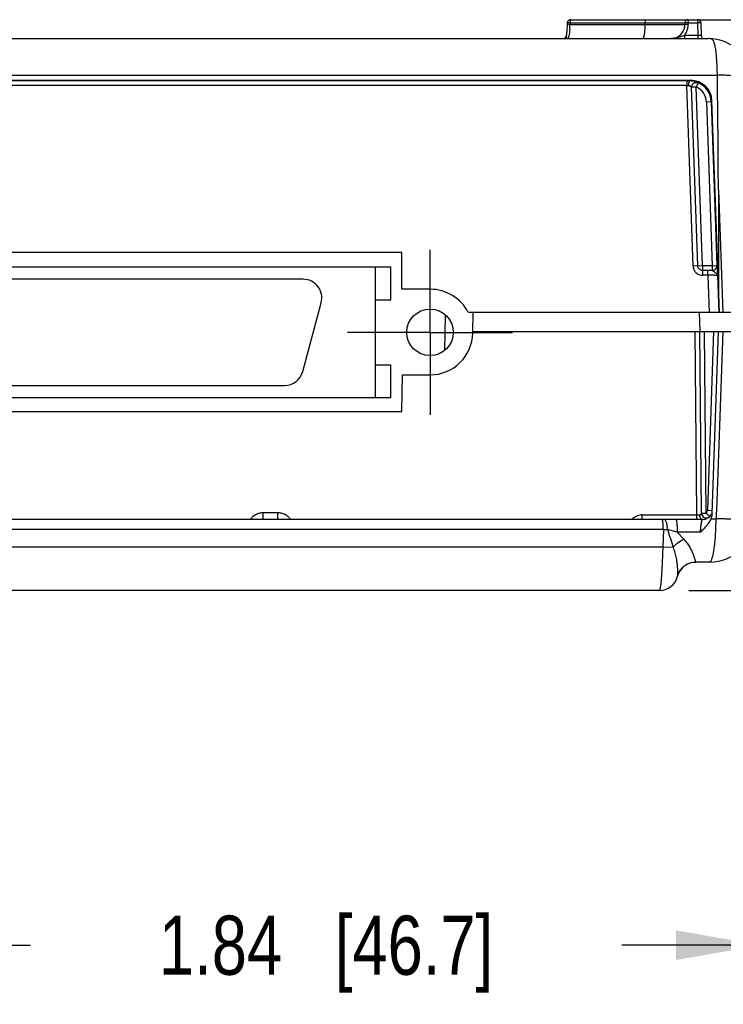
# Model space of a CAD drawing. Header units: inches. Extents: x 0 to 34, y 0 to 22.
# Tile 30 of 62: x 20.4 to 21.8, y 16.5 to 18.6. Entities that reach past the tile are written whole.
import ezdxf

# ---------------------------------------------------------------- set-up
doc = ezdxf.new("R2010")
doc.units = ezdxf.units.IN
doc.header["$LTSCALE"] = 1.87
doc.header["$MEASUREMENT"] = 0
doc.linetypes.add('CENTER', pattern=[0.6, 0.375, -0.075, 0.075, -0.075])
doc.layers.get('0').update_dxf_attribs({"linetype": 'CONTINUOUS'})
for name, color, linetype in [('02___PRT_ALL_AXES', 7, 'CONTINUOUS'), ('DEFAULT_1', 7, 'CENTER'), ('DIMENSIONS', 7, 'CONTINUOUS')]:
    doc.layers.add(name, color=color, linetype=linetype)
doc.styles.get("Standard").update_dxf_attribs({"font": 'txt', "width": 0.8})
doc.dimstyles.new('DIMSTYLE_1', dxfattribs={"dimtxt": 0.125, "dimasz": 0.18, "dimexe": 0.125, "dimexo": 0.0625, "dimgap": 0.0625, "dimtad": 0, "dimtih": 1, "dimtoh": 1, "dimzin": 4, "dimdsep": 46, "dimtxsty": 'STANDARD', "dimblk": '_FILLED', "dimblk1": '_FILLED', "dimblk2": '_FILLED', "dimcen": 0.09, "dimadec": 0, "dimazin": 0, "dimtp": 0.001, "dimtm": 0.001, "dimtfac": 1, "dimtofl": 0, "dimtmove": 0, "dimatfit": 3, "dimldrblk": '_FILLED', "dimfxl": 1, "dimtolj": 1, "dimtzin": 4, "dimarcsym": 0})

# ---------------------------------------------------------------- blocks, each defined once
blk = doc.blocks.new('_FILLED')
at = {"color": 0, "linetype": 'BYBLOCK'}
blk.add_solid([(0, 0), (-1, 0.174), (-1, -0.174)], dxfattribs=at)
blk = doc.blocks.new('*D20')
at = {"layer": 'DIMENSIONS', "color": 2, "linetype": 'CONTINUOUS'}
for p, q in [((21.7369, 18.5841), (22.793, 18.5841)), ((22.668, 18.5841), (22.668, 18.1056)), ((22.668, 17.3771), (22.668, 17.8556)), ((21.7655, 17.3771), (22.793, 17.3771))]:
    blk.add_line(p, q, dxfattribs=at)
at = {"layer": 'DIMENSIONS', "color": 2, "linetype": 'CONTINUOUS', "xscale": 0.18, "yscale": 0.18, "zscale": 0.18}
for p, rotation in [((22.668, 18.5841), 90), ((22.668, 17.3771), 270)]:
    blk.add_blockref('_FILLED', p, dxfattribs=dict(at, rotation=rotation))
at = {"layer": 'DIMENSIONS', "color": 2, "linetype": 'CONTINUOUS', "insert": (22.668, 18.0431), "char_height": 0.125, "width": 1.325, "attachment_point": 2, "line_spacing_factor": 0.9}
blk.add_mtext('(1.21{\\Ftxt.shx;\\W1.000000;\\H0.125000; }[30.7])', dxfattribs=at)
blk = doc.blocks.new('*D24')
at = {"layer": 'DIMENSIONS', "color": 2, "linetype": 'CONTINUOUS'}
for p, q in [((21.9187, 17.8826), (21.9187, 16.5021)), ((20.0787, 17.7483), (20.0787, 16.5021)), ((20.0787, 16.6271), (20.3737, 16.6271)), ((21.9187, 16.6271), (21.6237, 16.6271))]:
    blk.add_line(p, q, dxfattribs=at)
at = {"layer": 'DIMENSIONS', "color": 2, "linetype": 'CONTINUOUS', "xscale": 0.18, "yscale": 0.18, "zscale": 0.18, "rotation": 180}
blk.add_blockref('_FILLED', (20.0787, 16.6271), dxfattribs=at)
at = {"layer": 'DIMENSIONS', "color": 2, "linetype": 'CONTINUOUS', "xscale": 0.18, "yscale": 0.18, "zscale": 0.18}
blk.add_blockref('_FILLED', (21.9187, 16.6271), dxfattribs=at)
at = {"layer": 'DIMENSIONS', "color": 2, "linetype": 'CONTINUOUS', "insert": (20.9987, 16.6896), "char_height": 0.125, "width": 1.125, "attachment_point": 2, "line_spacing_factor": 0.9}
blk.add_mtext('1.84{\\Ftxt.shx;\\W1.000000;\\H0.125000; }[46.7]', dxfattribs=at)

msp = doc.modelspace()

# ---------------------------------------------------------------- linework, layer by layer
at = {"color": 7, "linetype": 'CONTINUOUS'}
for p, q in [((21.5142, 18.5736), (21.5083, 18.5736)), ((21.5094, 18.5773), (21.5084, 18.5772)), ((21.5143, 18.5772), (21.5094, 18.5773)), ((21.5143, 18.5772), (21.5142, 18.5736)), ((21.5142, 18.5736), (21.7573, 18.5736)), ((21.5143, 18.5772), (21.7573, 18.5772)), ((21.5154, 18.5841), (21.7638, 18.5841)), ((21.6732, 18.5736), (21.6732, 18.5772)), ((21.7573, 18.5772), (21.7573, 18.5736)), ((21.7574, 18.5772), (21.7573, 18.5772)), ((21.7574, 18.5736), (21.7573, 18.5736)), ((21.7643, 18.5772), (21.7574, 18.5772)), ((21.7643, 18.5736), (21.7574, 18.5736)), ((21.7643, 18.5841), (21.7842, 18.5841)), ((21.7643, 18.5841), (21.7643, 18.5772)), ((21.7643, 18.5772), (21.7842, 18.5772)), ((21.7643, 18.5772), (21.7643, 18.5736)), ((21.7842, 18.5841), (21.7842, 18.5772)), ((21.7842, 18.5772), (21.7846, 18.551)), ((21.7912, 18.5772), (21.7842, 18.5772)), ((21.7912, 18.5772), (21.7916, 18.551)), ((21.508, 18.5663), (21.5079, 18.5636)), ((21.5082, 18.5691), (21.508, 18.5663)), ((21.7561, 18.551), (21.7476, 18.548)), ((21.7846, 18.551), (21.7561, 18.551)), ((21.7561, 18.551), (21.7561, 18.5441)), ((21.7846, 18.551), (21.7846, 18.5442)), ((21.7916, 18.551), (21.7846, 18.551)), ((18.3514, 18.5441), (21.8061, 18.5441)), ((21.7611, 18.4546), (20.2865, 18.4546)), ((20.2886, 18.4669), (21.8259, 18.4669)), ((20.2886, 18.456), (21.7694, 18.456)), ((21.7611, 18.4546), (21.7611, 18.4446)), ((21.768, 18.4546), (21.7694, 18.456)), ((21.7851, 18.4508), (21.7812, 18.4415)), ((21.7826, 18.4514), (21.7851, 18.4508)), ((21.7611, 18.4446), (20.2862, 18.4446)), ((21.7744, 18.0632), (21.7611, 18.4446)), ((21.7812, 18.4415), (21.7712, 18.4412)), ((21.7844, 18.0636), (21.7712, 18.4412)), ((21.7944, 18.0639), (21.7812, 18.4415)), ((21.8027, 18.4105), (21.8127, 18.4108)), ((21.8027, 18.4105), (21.8148, 18.0639)), ((21.8127, 18.4109), (21.8144, 18.4126)), ((21.8127, 18.4109), (21.8248, 18.0643)), ((21.8303, 17.9651), (21.8144, 18.4126)), ((21.828, 18.224), (21.8286, 18.0131)), ((21.828, 18.224), (21.8371, 17.9651)), ((21.1358, 18.0608), (19.0216, 18.0608)), ((21.1023, 18.0608), (21.1023, 17.7852)), ((21.1358, 17.9919), (21.1358, 18.0608)), ((21.7944, 18.0639), (21.7744, 18.0632)), ((21.8148, 18.0639), (21.7944, 18.0639)), ((21.7944, 18.0639), (21.7944, 18.0439)), ((21.8148, 18.0539), (21.7944, 18.0539)), ((21.806, 18.0439), (21.806, 18.0539)), ((21.8148, 18.0639), (21.8248, 18.0643)), ((21.8148, 18.0639), (21.8148, 18.0539)), ((21.8148, 18.0539), (21.8148, 18.0539)), ((21.8248, 18.0643), (21.8248, 18.0642)), ((20.9503, 18.0352), (19.207, 18.0352)), ((21.806, 18.0439), (21.7944, 18.0439)), ((21.806, 18.0439), (21.8087, 17.9651)), ((21.826, 18.0431), (21.8287, 17.9651)), ((21.1023, 17.9919), (21.1358, 17.9919)), ((20.9493, 17.84), (20.9884, 17.9857)), ((21.918, 17.9651), (21.2995, 17.9651)), ((21.3087, 17.9215), (21.3095, 17.9651)), ((21.7873, 17.9651), (21.7887, 17.9251)), ((21.3088, 17.9251), (21.918, 17.9251)), ((21.7823, 17.537), (21.7789, 17.9251)), ((21.7923, 17.5403), (21.7889, 17.9251)), ((21.8023, 17.5403), (21.7989, 17.9251)), ((21.818, 17.9251), (21.8048, 17.5467)), ((21.8146, 17.54), (21.828, 17.9251)), ((21.8371, 17.9251), (21.8238, 17.5461)), ((21.1023, 17.8541), (21.1358, 17.8541)), ((21.1358, 17.7852), (21.1358, 17.8541)), ((21.1587, 17.7556), (21.1601, 17.8331)), ((21.1601, 17.8331), (21.2187, 17.8331)), ((19.2461, 17.8108), (20.9113, 17.8108)), ((19.0216, 17.7852), (21.1358, 17.7852)), ((18.9987, 17.7556), (21.1587, 17.7556)), ((20.8656, 17.542), (20.8969, 17.542)), ((20.8656, 17.5271), (20.8656, 17.542)), ((20.8969, 17.5271), (20.8969, 17.542)), ((21.667, 17.537), (21.7823, 17.537)), ((21.667, 17.5271), (21.667, 17.537)), ((21.7823, 17.5271), (21.7823, 17.537)), ((21.7923, 17.5403), (21.8023, 17.5403)), ((21.806, 17.537), (21.8035, 17.5392)), ((21.8048, 17.5467), (21.8147, 17.5464)), ((21.8236, 17.5397), (21.8232, 17.5288)), ((21.8238, 17.5461), (21.8236, 17.5397)), ((21.7948, 17.5271), (18.3627, 17.5271)), ((21.7094, 17.5268), (21.7089, 17.5271)), ((21.8121, 17.5288), (21.8232, 17.5288)), ((21.7117, 17.5064), (18.4458, 17.5064)), ((21.7117, 17.5064), (21.7104, 17.4688)), ((21.7412, 17.5004), (21.7203, 17.5063)), ((21.7903, 17.5004), (21.7412, 17.5004)), ((21.7412, 17.5004), (21.7549, 17.4859)), ((21.7104, 17.4688), (18.4471, 17.4688)), ((21.7323, 17.4683), (21.7104, 17.4688)), ((21.7802, 17.4373), (21.7805, 17.4371)), ((21.8093, 17.4371), (21.7805, 17.4371)), ((21.703, 17.3771), (18.4545, 17.3771))]:
    msp.add_line(p, q, dxfattribs=at)
for points in [[(21.5084, 18.5772), (21.5082, 18.572), (21.5082, 18.5691)], [(21.507, 18.5539), (21.5068, 18.5518), (21.5065, 18.55)], [(21.5079, 18.5636), (21.5077, 18.561), (21.5075, 18.5585), (21.5073, 18.5561), (21.507, 18.5539)]]:
    msp.add_lwpolyline(points, dxfattribs=at)
msp.add_circle((21.2185, 17.923), 0.0492, dxfattribs=at)
for centre, radius, start, end in [((21.3115, 18.5784), 0.2028, 357.457, 358.6354), ((21.5602, 18.5771), 0.0459, 178.3524, 179.8514), ((21.7145, 18.5771), 0.0413, 178.1705, 179.8349), ((21.7273, 18.5741), 0.03, 288.0199, 359), ((21.7643, 18.5771), 0.007, 90, 179), ((21.7272, 18.5742), 0.037, 346.3858, 358.9958), ((21.7842, 18.5771), 0.007, 1, 90), ((21.3232, 18.5779), 0.1911, 356.2252, 357.4554), ((21.7272, 18.5742), 0.037, 321.0845, 326.147), ((21.7273, 18.5742), 0.037, 326.1477, 346.3858), ((21.7986, 18.5511), 0.007, 181, 220.5556), ((21.4996, 18.5511), 0.007, 279.5658, 351.296), ((21.8061, 18.4491), 0.095, 2, 90), ((21.7613, 17.3848), 1.0698, 89.6384, 90.0071), ((21.7812, 18.4416), 0.0099, 111.8203, 118.3598), ((21.7677, 18.4093), 0.045, 2.0284, 67.216), ((-2.4151, 18.1325), 24.2433, 0.21618, 0.79023), ((21.7509, 18.1505), 0.2943, 87.7681, 88.0017), ((21.7521, 18.1824), 0.2624, 87.2817, 87.773), ((21.7677, 18.4093), 0.035, 2.0037, 67.2048), ((21.7945, 18.0639), 0.0201, 182.0307, 195.5498), ((21.7944, 18.0639), 0.02, 195.5742, 200.068), ((21.7944, 18.0639), 0.02, 200.0643, 270), ((21.8038, 15.8396), 2.2143, 89.7146, 89.9655), ((21.8148, 18.0639), 0.01, 270.0398, 1.9602), ((21.8148, 18.0639), 0.01, 270.042, 1.9568), ((20.9503, 17.9959), 0.0394, 345, 90), ((21.2187, 17.9231), 0.09, 270, 359), ((20.9113, 17.8502), 0.0394, 270, 345), ((20.8694, 17.5057), 0.0375, 135.8207, 139.0881), ((20.868, 17.5071), 0.0355, 128.4813, 135.8475), ((20.8667, 17.5086), 0.0336, 124.4904, 128.4473), ((20.8958, 17.5087), 0.0335, 52.3278, 58.0747), ((20.8916, 17.5044), 0.0395, 34.9825, 42.3588), ((21.672, 17.4996), 0.0388, 126.1726, 132.6693), ((21.6699, 17.5024), 0.0352, 122.6571, 126.1165), ((21.6673, 17.5074), 0.0297, 100.9143, 111.8933), ((21.667, 17.509), 0.028, 90.0637, 100.8777), ((21.791, 18.5197), 0.9828, 269.4935, 269.8587), ((21.8042, 17.5371), 0.0156, 180.4582, 186.7973), ((21.8023, 17.5404), 0.01, 180.5, 318.0957), ((21.7948, 17.5471), 0.02, 270, 338.5667), ((21.7948, 17.547), 0.01, 318.0961, 357.9995), ((21.5771, 17.2898), 0.3368, 47.7626, 48.0466), ((20.8712, 17.5042), 0.0399, 139.1175, 144.9895), ((21.6746, 17.4967), 0.0427, 132.6112, 134.5595), ((21.8093, 17.5321), 0.095, 270, 358), ((21.7491, 19.9324), 2.4263, 269.1157, 269.3181), ((21.7805, 17.3971), 0.04, 90, 165.5225), ((21.703, 17.4171), 0.04, 270.0032, 345.7366)]:
    msp.add_arc(centre, radius, start, end, dxfattribs=at)
msp.add_ellipse((21.7694, 18.411), major_axis=(-0.0438, 0.0102), ratio=0.999333, start_param=-2.878043, end_param=-1.342447, dxfattribs=at)
for points, knots in [([(21.5093, 18.5806), (21.5089, 18.5798), (21.5085, 18.5787), (21.5084, 18.5775), (21.5084, 18.5772)], [0, 0, 0, 0, 0.748883, 1, 1, 1, 1]), ([(21.5154, 18.5841), (21.5141, 18.5841), (21.5117, 18.5834), (21.5099, 18.5816), (21.5093, 18.5806)], [0, 0, 0, 0, 0.500181, 1, 1, 1, 1]), ([(21.5154, 18.5841), (21.5153, 18.5841), (21.5152, 18.584), (21.5151, 18.5838), (21.515, 18.5836), (21.5148, 18.5831), (21.5146, 18.5821), (21.5144, 18.5805), (21.5144, 18.5792), (21.5143, 18.5784)], [0, 0, 0, 0, 0.034902, 0.061434, 0.095174, 0.184936, 0.303854, 0.616518, 1, 1, 1, 1]), ([(21.6718, 18.5527), (21.672, 18.5542), (21.6724, 18.5574), (21.673, 18.5643), (21.6732, 18.5698), (21.6732, 18.5736)], [0, 0, 0, 0, 0.214822, 0.459223, 1, 1, 1, 1]), ([(21.6744, 18.5841), (21.6743, 18.5841), (21.6741, 18.584), (21.674, 18.5836), (21.6738, 18.5831), (21.6736, 18.5824), (21.6735, 18.5816), (21.6734, 18.5802), (21.6733, 18.5792), (21.6733, 18.5784)], [0, 0, 0, 0, 0.037537, 0.09888, 0.189019, 0.307744, 0.452255, 0.618965, 1, 1, 1, 1]), ([(21.5126, 18.5533), (21.5124, 18.552), (21.512, 18.5499), (21.5114, 18.5477), (21.5111, 18.5468)], [0, 0, 0, 0, 0.562229, 1, 1, 1, 1]), ([(21.5139, 18.5653), (21.5137, 18.5632), (21.5134, 18.5591), (21.5129, 18.5551), (21.5126, 18.5533)], [0, 0, 0, 0, 0.533422, 1, 1, 1, 1]), ([(21.6683, 18.5441), (21.6685, 18.5441), (21.6689, 18.5442), (21.6693, 18.5447), (21.6698, 18.5454), (21.6702, 18.5464), (21.6706, 18.5476), (21.6712, 18.5497), (21.6716, 18.5515), (21.6718, 18.5527)], [0, 0, 0, 0, 0.051601, 0.117588, 0.204896, 0.31615, 0.45212, 0.612212, 1, 1, 1, 1]), ([(21.5092, 18.5441), (21.509, 18.5441), (21.5087, 18.5442), (21.5082, 18.5446), (21.5077, 18.5451), (21.5071, 18.5462), (21.5065, 18.5478), (21.5064, 18.5493), (21.5065, 18.55)], [0, 0, 0, 0, 0.072246, 0.156234, 0.258782, 0.381116, 0.67378, 1, 1, 1, 1]), ([(21.5111, 18.5468), (21.511, 18.5464), (21.5107, 18.5457), (21.5102, 18.5448), (21.5098, 18.5443), (21.5094, 18.5441), (21.5092, 18.5441)], [0, 0, 0, 0, 0.364906, 0.645166, 0.849303, 1, 1, 1, 1]), ([(21.7476, 18.548), (21.7443, 18.5469), (21.7393, 18.5454), (21.7324, 18.5443), (21.729, 18.5441), (21.7273, 18.5441)], [0, 0, 0, 0, 0.502351, 0.75145, 1, 1, 1, 1]), ([(21.8259, 18.4669), (21.8258, 18.472), (21.8256, 18.4795), (21.8252, 18.4894), (21.8247, 18.4987), (21.8239, 18.5094), (21.8227, 18.5194), (21.8215, 18.5265), (21.8206, 18.5309), (21.8195, 18.5348), (21.8182, 18.538), (21.8167, 18.5406), (21.8151, 18.5423), (21.8136, 18.5432), (21.8122, 18.5437), (21.8105, 18.544), (21.8092, 18.544), (21.8085, 18.5441)], [0, 0, 0, 0, 0.181097, 0.269077, 0.354277, 0.513292, 0.652566, 0.713364, 0.767692, 0.815321, 0.856307, 0.891265, 0.922056, 0.937258, 0.95365, 0.973148, 1, 1, 1, 1]), ([(21.768, 18.4546), (21.7678, 18.4546), (21.7673, 18.4544), (21.7666, 18.4537), (21.766, 18.4528), (21.7655, 18.4515), (21.7651, 18.45), (21.7647, 18.4476), (21.7646, 18.4457), (21.7646, 18.4445)], [0, 0, 0, 0, 0.062423, 0.140506, 0.239803, 0.361089, 0.502135, 0.659558, 1, 1, 1, 1]), ([(21.7851, 18.4508), (21.7851, 18.4508), (21.7851, 18.4508), (21.785, 18.4508), (21.7849, 18.4509), (21.7847, 18.451), (21.7845, 18.4511), (21.7841, 18.4513), (21.7836, 18.4515), (21.7828, 18.4519), (21.7819, 18.4522), (21.7808, 18.4525), (21.7793, 18.453), (21.7771, 18.4536), (21.7743, 18.4541), (21.7712, 18.4545), (21.7691, 18.4546), (21.768, 18.4546)], [0, 0, 0, 0, 0.002519, 0.007835, 0.01597, 0.026867, 0.040442, 0.056561, 0.095876, 0.143713, 0.199032, 0.260825, 0.328229, 0.47709, 0.640918, 0.816298, 1, 1, 1, 1]), ([(21.7712, 18.4412), (21.7712, 18.4423), (21.7715, 18.4445), (21.7725, 18.4465), (21.7732, 18.4474)], [0, 0, 0, 0, 0.495898, 1, 1, 1, 1]), ([(21.7732, 18.4474), (21.7734, 18.4477), (21.7743, 18.4489), (21.7755, 18.4498), (21.7765, 18.4503)], [0, 0, 0, 0, 0.251301, 1, 1, 1, 1]), ([(21.7775, 18.4508), (21.7783, 18.4511), (21.78, 18.4516), (21.7818, 18.4515), (21.7826, 18.4514)], [0, 0, 0, 0, 0.499561, 1, 1, 1, 1]), ([(21.901, 18.4524), (21.901, 18.4529), (21.9007, 18.454), (21.8995, 18.4555), (21.8977, 18.4568), (21.8953, 18.4581), (21.8923, 18.4593), (21.8887, 18.4605), (21.8844, 18.4616), (21.8777, 18.463), (21.8681, 18.4645), (21.8553, 18.4657), (21.841, 18.4666), (21.831, 18.4668), (21.8259, 18.4668)], [0, 0, 0, 0, 0.019601, 0.041804, 0.06966, 0.104267, 0.145807, 0.194332, 0.249802, 0.312008, 0.45521, 0.620587, 0.803846, 1, 1, 1, 1]), ([(21.7712, 18.4412), (21.7712, 18.4412), (21.7712, 18.4413), (21.7711, 18.4414), (21.7709, 18.4416), (21.7707, 18.4418), (21.7705, 18.442), (21.77, 18.4424), (21.7693, 18.4429), (21.7684, 18.4434), (21.7673, 18.4439), (21.766, 18.4443), (21.765, 18.4444), (21.7646, 18.4445)], [0, 0, 0, 0, 0.009857, 0.03003, 0.060147, 0.099259, 0.146299, 0.200323, 0.326055, 0.471319, 0.633049, 0.810004, 1, 1, 1, 1]), ([(21.7855, 18.0595), (21.7853, 18.0598), (21.7848, 18.0611), (21.7845, 18.0625), (21.7844, 18.0636)], [0, 0, 0, 0, 0.251689, 1, 1, 1, 1]), ([(21.7944, 18.0539), (21.7935, 18.0539), (21.7917, 18.0542), (21.7891, 18.0553), (21.7869, 18.0571), (21.7859, 18.0586), (21.7855, 18.0595)], [0, 0, 0, 0, 0.249204, 0.499767, 0.749777, 1, 1, 1, 1]), ([(21.8148, 18.0539), (21.815, 18.0539), (21.8155, 18.0537), (21.8162, 18.0533), (21.817, 18.0527), (21.8182, 18.0518), (21.8197, 18.0505), (21.8216, 18.049), (21.8233, 18.0475), (21.8247, 18.046), (21.8257, 18.0446), (21.826, 18.0435), (21.826, 18.0431)], [0, 0, 0, 0, 0.04021, 0.09182, 0.153774, 0.223471, 0.375448, 0.529632, 0.673721, 0.800446, 0.907492, 1, 1, 1, 1]), ([(21.8248, 18.0642), (21.8248, 18.0642), (21.8248, 18.0642), (21.8248, 18.0641), (21.8249, 18.0639), (21.8249, 18.0637), (21.8249, 18.0634), (21.825, 18.0629), (21.825, 18.0622), (21.8251, 18.0612), (21.8252, 18.06), (21.8252, 18.0587), (21.8254, 18.0567), (21.8255, 18.054), (21.8257, 18.0505), (21.8258, 18.0468), (21.826, 18.0443), (21.826, 18.0431)], [0, 0, 0, 0, 0.002559, 0.00782, 0.015778, 0.026376, 0.03955, 0.055225, 0.093688, 0.140968, 0.196237, 0.258606, 0.327171, 0.479299, 0.645881, 0.821173, 1, 1, 1, 1]), ([(21.826, 18.0431), (21.826, 18.0431), (21.826, 18.0431), (21.8259, 18.0431), (21.8257, 18.0431), (21.8255, 18.0432), (21.825, 18.0432), (21.8243, 18.0433), (21.8235, 18.0433), (21.8225, 18.0434), (21.8213, 18.0435), (21.8194, 18.0435), (21.8169, 18.0436), (21.8135, 18.0437), (21.8098, 18.0438), (21.8073, 18.0439), (21.806, 18.0439)], [0, 0, 0, 0, 0.002443, 0.007064, 0.013959, 0.02314, 0.048327, 0.082438, 0.125132, 0.17604, 0.234677, 0.300482, 0.451109, 0.622217, 0.80758, 1, 1, 1, 1]), ([(20.8477, 17.5363), (20.8503, 17.5381), (20.8561, 17.541), (20.8624, 17.542), (20.8656, 17.542)], [0, 0, 0, 0, 0.500145, 1, 1, 1, 1]), ([(20.8969, 17.542), (20.8998, 17.542), (20.9057, 17.5411), (20.9111, 17.5387), (20.9136, 17.5371)], [0, 0, 0, 0, 0.49986, 1, 1, 1, 1]), ([(21.7886, 17.537), (21.7889, 17.537), (21.7895, 17.5371), (21.7902, 17.5375), (21.7908, 17.538), (21.7914, 17.5388), (21.7919, 17.5394), (21.7921, 17.54), (21.7922, 17.5402), (21.7922, 17.5402), (21.7923, 17.5403), (21.7923, 17.5403)], [0, 0, 0, 0, 0.170157, 0.329882, 0.482758, 0.628077, 0.881352, 0.929333, 0.966919, 0.991388, 1, 1, 1, 1]), ([(21.7948, 17.5271), (21.7941, 17.5271), (21.7925, 17.5276), (21.7906, 17.5294), (21.7893, 17.5321), (21.7888, 17.5341), (21.7887, 17.5352)], [0, 0, 0, 0, 0.199655, 0.429611, 0.698958, 1, 1, 1, 1]), ([(21.8097, 17.5337), (21.8097, 17.5337), (21.8096, 17.5336), (21.8095, 17.5336), (21.8094, 17.5337), (21.8093, 17.5339), (21.809, 17.5342), (21.8087, 17.5347), (21.8082, 17.5352), (21.8075, 17.5357), (21.8068, 17.5363), (21.8062, 17.5368), (21.806, 17.537)], [0, 0, 0, 0, 0.027632, 0.046897, 0.068002, 0.0968, 0.179879, 0.29301, 0.433453, 0.599891, 0.789751, 1, 1, 1, 1]), ([(21.8146, 17.54), (21.8145, 17.5381), (21.814, 17.5342), (21.8128, 17.5306), (21.8121, 17.5288)], [0, 0, 0, 0, 0.499976, 1, 1, 1, 1]), ([(21.7117, 17.5064), (21.7117, 17.5087), (21.7116, 17.5122), (21.7114, 17.5166), (21.7111, 17.5195), (21.7108, 17.5221), (21.7104, 17.5241), (21.71, 17.5255), (21.7097, 17.5263), (21.7095, 17.5266), (21.7094, 17.5268)], [0, 0, 0, 0, 0.339705, 0.498941, 0.643197, 0.768456, 0.871231, 0.948632, 0.977529, 1, 1, 1, 1]), ([(21.7203, 17.5063), (21.7203, 17.5076), (21.7202, 17.5102), (21.7199, 17.5141), (21.7193, 17.5177), (21.7184, 17.5208), (21.7174, 17.5234), (21.7163, 17.5252), (21.7154, 17.5262), (21.7147, 17.5267), (21.714, 17.527), (21.7135, 17.5271), (21.7132, 17.5271)], [0, 0, 0, 0, 0.171657, 0.339893, 0.497483, 0.638651, 0.759845, 0.858771, 0.900153, 0.936749, 0.969524, 1, 1, 1, 1]), ([(21.7412, 17.5004), (21.7413, 17.5036), (21.7414, 17.5082), (21.7412, 17.5143), (21.7409, 17.5179), (21.7406, 17.5204), (21.7404, 17.5221), (21.7401, 17.5236), (21.7398, 17.5248), (21.7395, 17.5257), (21.7393, 17.5264), (21.739, 17.5268), (21.7388, 17.527), (21.7386, 17.5271), (21.7385, 17.5271)], [0, 0, 0, 0, 0.34594, 0.515468, 0.669798, 0.738598, 0.800628, 0.855103, 0.901275, 0.938558, 0.966871, 0.977789, 0.986718, 1, 1, 1, 1]), ([(21.8121, 17.5288), (21.811, 17.526), (21.8081, 17.5206), (21.8027, 17.5134), (21.7965, 17.5068), (21.7923, 17.5026), (21.7903, 17.5004)], [0, 0, 0, 0, 0.250767, 0.501358, 0.751359, 1, 1, 1, 1]), ([(21.7903, 17.5004), (21.7903, 17.5036), (21.7906, 17.5084), (21.7913, 17.5145), (21.7918, 17.5181), (21.7923, 17.5206), (21.7926, 17.5223), (21.793, 17.5237), (21.7933, 17.5249), (21.7937, 17.5258), (21.7941, 17.5265), (21.7944, 17.5269), (21.7947, 17.5271), (21.7948, 17.5271)], [0, 0, 0, 0, 0.350689, 0.52103, 0.67458, 0.742508, 0.803437, 0.856717, 0.901843, 0.938476, 0.966523, 0.986396, 1, 1, 1, 1]), ([(21.8093, 17.4371), (21.8095, 17.4371), (21.81, 17.4372), (21.8106, 17.4375), (21.8113, 17.4381), (21.8123, 17.4392), (21.8134, 17.4412), (21.8146, 17.4442), (21.8158, 17.448), (21.8169, 17.4526), (21.818, 17.458), (21.819, 17.464), (21.8199, 17.4706), (21.821, 17.4805), (21.8221, 17.4939), (21.8229, 17.511), (21.8232, 17.5228), (21.8232, 17.5288)], [0, 0, 0, 0, 0.007147, 0.015006, 0.024101, 0.034764, 0.061476, 0.095964, 0.138328, 0.188396, 0.245889, 0.31036, 0.381237, 0.457928, 0.626105, 0.809168, 1, 1, 1, 1]), ([(21.9042, 17.5288), (21.9042, 17.5287), (21.9041, 17.5286), (21.904, 17.5285), (21.9037, 17.5284), (21.9033, 17.5284), (21.9026, 17.5283), (21.9018, 17.5282), (21.9003, 17.5281), (21.898, 17.528), (21.8947, 17.5279), (21.8908, 17.5278), (21.8861, 17.5277), (21.8809, 17.5277), (21.8752, 17.5277), (21.8665, 17.5278), (21.8572, 17.5279), (21.8474, 17.5281), (21.8367, 17.5285), (21.8287, 17.5287), (21.8232, 17.5288)], [0, 0, 0, 0, 0.002354, 0.004059, 0.006248, 0.012211, 0.020379, 0.030783, 0.043431, 0.075408, 0.116038, 0.164973, 0.221862, 0.28625, 0.357603, 0.435377, 0.607752, 0.701049, 0.798138, 1, 1, 1, 1]), ([(21.7203, 17.5063), (21.7224, 17.4999), (21.7266, 17.4873), (21.7305, 17.4746), (21.7323, 17.4683)], [0, 0, 0, 0, 0.504645, 1, 1, 1, 1]), ([(21.7104, 17.4688), (21.7102, 17.4628), (21.7099, 17.451), (21.7092, 17.4339), (21.7084, 17.4182), (21.7076, 17.4063), (21.7069, 17.3979), (21.7064, 17.3926), (21.7058, 17.388), (21.7054, 17.3847), (21.705, 17.3825), (21.7047, 17.3811), (21.7044, 17.3799), (21.7041, 17.3789), (21.7039, 17.3781), (21.7036, 17.3776), (21.7033, 17.3772), (21.7031, 17.3771), (21.703, 17.3771)], [0, 0, 0, 0, 0.195624, 0.382946, 0.55483, 0.705093, 0.770338, 0.828209, 0.878184, 0.919829, 0.937431, 0.95284, 0.966026, 0.976979, 0.98572, 0.992306, 0.996895, 1, 1, 1, 1]), ([(21.7323, 17.4683), (21.7338, 17.47), (21.737, 17.4734), (21.7443, 17.4797), (21.7505, 17.4836), (21.7549, 17.4859)], [0, 0, 0, 0, 0.235013, 0.484433, 1, 1, 1, 1]), ([(21.7323, 17.4683), (21.7339, 17.4645), (21.7364, 17.4569), (21.7388, 17.4456), (21.7404, 17.4353), (21.7411, 17.4275), (21.7415, 17.422), (21.7417, 17.4184), (21.7418, 17.4153), (21.7418, 17.4127), (21.7419, 17.4106), (21.7419, 17.4092), (21.7419, 17.4083), (21.7418, 17.4078), (21.7418, 17.4075), (21.7418, 17.4073), (21.7418, 17.4072)], [0, 0, 0, 0, 0.199779, 0.385804, 0.554138, 0.700982, 0.765091, 0.822342, 0.87229, 0.914511, 0.948629, 0.97436, 0.984015, 0.991506, 0.996829, 1, 1, 1, 1]), ([(21.7549, 17.4859), (21.7574, 17.4832), (21.7618, 17.4776), (21.7673, 17.469), (21.7716, 17.4609), (21.7747, 17.4536), (21.7766, 17.4482), (21.7778, 17.4446), (21.7785, 17.4424), (21.779, 17.4405), (21.7795, 17.4391), (21.7798, 17.438), (21.7801, 17.4375), (21.7802, 17.4373)], [0, 0, 0, 0, 0.2007, 0.38623, 0.55258, 0.696385, 0.814804, 0.863822, 0.905765, 0.940471, 0.967807, 0.987671, 1, 1, 1, 1]), ([(21.7418, 17.4072), (21.7429, 17.4114), (21.7456, 17.4176), (21.7509, 17.4245), (21.7557, 17.4289), (21.7612, 17.4326), (21.7692, 17.4361), (21.7758, 17.4373), (21.7802, 17.4373)], [0, 0, 0, 0, 0.249174, 0.37453, 0.499687, 0.624889, 0.750375, 1, 1, 1, 1])]:
    msp.add_open_spline(points, degree=3, knots=knots, dxfattribs=at)
for points in [[(20.9163, 17.5352), (20.9179, 17.534), (20.9194, 17.5326), (20.9208, 17.5311)], [(21.6509, 17.5321), (21.6526, 17.5332), (21.6544, 17.5341), (21.6563, 17.5349)]]:
    msp.add_open_spline(points, degree=3, dxfattribs=at)
at = {"layer": '02___PRT_ALL_AXES', "color": 7, "linetype": 'CONTINUOUS'}
for p, q in [((21.1587, 18.0916), (18.9987, 18.0916)), ((21.1587, 18.0141), (21.1587, 18.0916)), ((21.2187, 18.0141), (21.1587, 18.0141)), ((21.2501, 17.8854), (21.2514, 17.9596))]:
    msp.add_line(p, q, dxfattribs=at)
msp.add_arc((21.2187, 17.9231), 0.091, 27.4864, 90, dxfattribs=at)
at = {"layer": 'DEFAULT_1', "color": 7, "linetype": 'CENTER'}
for q in [(21.2185, 18.0973), (21.0443, 17.923), (21.3927, 17.923), (21.2185, 17.7488)]:
    msp.add_line((21.2185, 17.923), q, dxfattribs=at)

# ---------------------------------------------------------------- dimensions: what is measured, and where the dimension line sits
at = {"layer": 'DIMENSIONS', "color": 2, "linetype": 'CONTINUOUS'}
dim = msp.add_linear_dim(base=(22.668, 17.3771), p1=(21.6744, 18.5841), p2=(21.703, 17.3771), angle=270, text='(<>)', dimstyle='DIMSTYLE_1', dxfattribs=at)
dim.commit()
dim.dimension.update_dxf_attribs({"geometry": '*D20', "text_midpoint": (22.668, 17.9806), "dimtype": 160})
dim = msp.add_linear_dim(base=(20.0787, 16.6271), p1=(21.9187, 17.9451), p2=(20.0787, 17.8108), angle=180, dimstyle='DIMSTYLE_1', dxfattribs=at)
dim.commit()
dim.dimension.update_dxf_attribs({"geometry": '*D24', "text_midpoint": (20.9987, 16.6271), "dimtype": 160})

doc.saveas('drawing.dxf')
